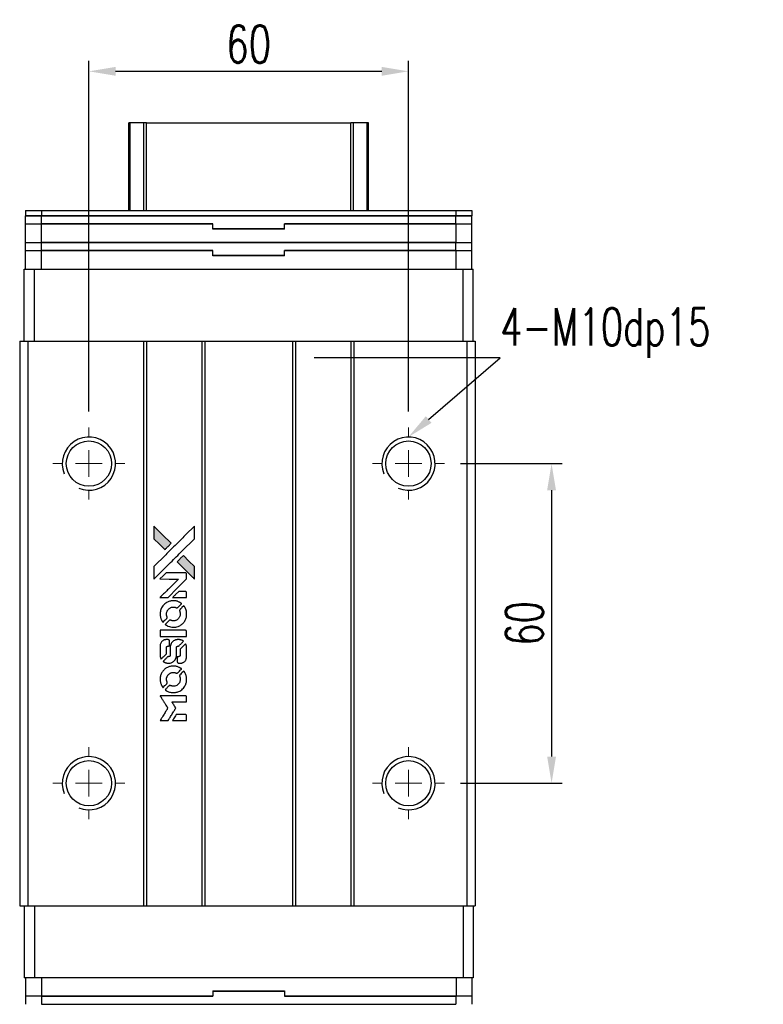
# Model space of a CAD drawing. Header units: millimetres. Extents: x 71 to 564, y 118 to 541.
# Tile 2 of 3: x 107 to 246, y 356 to 541. Entities that reach past the tile are written whole.
import ezdxf
from ezdxf import colors
from ezdxf.entities.mleader import LeaderData, LeaderLine
from ezdxf.math import Vec2, Vec3

# ---------------------------------------------------------------- set-up
doc = ezdxf.new("R2010")
doc.units = ezdxf.units.MM
doc.header["$LTSCALE"] = 0.15
doc.layers.get('0').update_dxf_attribs({"linetype": 'CONTINUOUS'})
doc.layers.get('Defpoints').update_dxf_attribs({"linetype": 'CONTINUOUS'})
doc.layers.add('DIM', color=4, linetype='CONTINUOUS')
doc.styles.add('CHN', font='SIMPLEX.shx', dxfattribs={"width": 0.7, "bigfont": 'CHINESET.shx'})
doc.styles.add('DIM-7', font='SIMPLEX.shx', dxfattribs={"width": 0.7, "bigfont": 'chineset.shx'})
doc.dimstyles.new('CNS', dxfattribs={"dimscale": 2, "dimtxt": 3.5, "dimasz": 2.5, "dimexe": 1, "dimexo": 1.5, "dimgap": 0.09, "dimtad": 0, "dimdsep": 46, "dimtxsty": 'DIM-7', "dimcen": 0.09, "dimclrd": 4, "dimclre": 4, "dimclrt": 4, "dimadec": 0, "dimazin": 0, "dimtfac": 1, "dimtix": 1, "dimtmove": 2, "dimatfit": 3, "dimfxl": 1, "dimtvp": 0.971429, "dimtolj": 1, "dimarcsym": 0})

# ---------------------------------------------------------------- blocks, each defined once
blk = doc.blocks.new('SW_CENTERMARKSYMBOL_0')
at = {"color": 0, "linetype": 'Continuous', "lineweight": 18}
for p, q in [((0, 5), (0, 6.75)), ((0, 0), (0, 2.5)), ((-5, 0), (-6.75, 0)), ((0, 0), (-2.5, 0)), ((0, 0), (0, -2.5)), ((0, 0), (2.5, 0)), ((5, 0), (6.75, 0)), ((0, -5), (0, -6.75))]:
    blk.add_line(p, q, dxfattribs=at)
blk = doc.blocks.new('SW_CENTERMARKSYMBOL_1')
at = {"color": 0, "linetype": 'Continuous', "lineweight": 18}
for p, q in [((0, 5), (0, 6.75)), ((0, 0), (0, 2.5)), ((-5, 0), (-6.75, 0)), ((0, 0), (-2.5, 0)), ((0, 0), (0, -2.5)), ((0, 0), (2.5, 0)), ((5, 0), (6.75, 0)), ((0, -5), (0, -6.75))]:
    blk.add_line(p, q, dxfattribs=at)
blk = doc.blocks.new('SW_CENTERMARKSYMBOL_2')
at = {"color": 0, "linetype": 'Continuous', "lineweight": 18}
for p, q in [((0, 5), (0, 6.75)), ((0, 0), (0, 2.5)), ((-5, 0), (-6.75, 0)), ((0, 0), (-2.5, 0)), ((0, 0), (0, -2.5)), ((0, 0), (2.5, 0)), ((5, 0), (6.75, 0)), ((0, -5), (0, -6.75))]:
    blk.add_line(p, q, dxfattribs=at)
blk = doc.blocks.new('SW_CENTERMARKSYMBOL_3')
at = {"color": 0, "linetype": 'Continuous', "lineweight": 18}
for p, q in [((0, 5), (0, 6.75)), ((0, 0), (0, 2.5)), ((-5, 0), (-6.75, 0)), ((0, 0), (-2.5, 0)), ((0, 0), (0, -2.5)), ((0, 0), (2.5, 0)), ((5, 0), (6.75, 0)), ((0, -5), (0, -6.75))]:
    blk.add_line(p, q, dxfattribs=at)
blk = doc.blocks.new('*D204')
at = {"layer": 'Defpoints', "color": 0}
for p in [(179.78, 531.16), (119.78, 464.28), (179.78, 464.28)]:
    blk.add_point(p, dxfattribs=at)
at = {"layer": 'DIM', "color": 7, "lineweight": -2}
for p, q in [((119.78, 467.28), (119.78, 533.16)), ((179.78, 467.28), (179.78, 533.16)), ((124.78, 531.16), (174.78, 531.16))]:
    blk.add_line(p, q, dxfattribs=at)
at = {"layer": 'DIM', "color": 7}
for points in [[(124.78, 531.99), (124.78, 530.33), (119.78, 531.16)], [(174.78, 531.99), (174.78, 530.33), (179.78, 531.16)]]:
    blk.add_solid(points, dxfattribs=at)
at = {"layer": 'DIM', "color": 7, "insert": (149.78, 536.26), "char_height": 7, "attachment_point": 5, "style": 'DIM-7'}
blk.add_mtext('\\A1;60', dxfattribs=at)
blk = doc.blocks.new('*D205')
at = {"layer": 'Defpoints', "color": 0}
for p in [(186.53, 457.53), (186.53, 397.53), (206.65, 397.53)]:
    blk.add_point(p, dxfattribs=at)
at = {"layer": 'DIM', "color": 7, "lineweight": -2}
for p, q in [((189.53, 457.53), (208.65, 457.53)), ((206.65, 452.53), (206.65, 402.53)), ((189.53, 397.53), (208.65, 397.53))]:
    blk.add_line(p, q, dxfattribs=at)
at = {"layer": 'DIM', "color": 7}
for points in [[(205.82, 452.53), (207.48, 452.53), (206.65, 457.53)], [(205.82, 402.53), (207.48, 402.53), (206.65, 397.53)]]:
    blk.add_solid(points, dxfattribs=at)
at = {"layer": 'DIM', "color": 7, "insert": (201.55, 427.53), "char_height": 7, "attachment_point": 5, "rotation": 90, "style": 'DIM-7'}
blk.add_mtext('\\A1;60', dxfattribs=at)
blk = doc.blocks.new('LOGO2')
at = {"linetype": 'Continuous'}
h = blk.add_hatch(color=22, dxfattribs=at)
h.dxf.hatch_style = 1
h.paths.add_polyline_path([(583.53, 1429.73), (583.53, 1428.55), (583.53, 1427.37), (584.56, 1426.35, 0.000288), (584.95, 1425.96, 0.000479), (585.28, 1425.63, 0.000013), (585.58, 1425.34, 0.197177), (585.59, 1425.34, 0.197497), (585.59, 1425.34, 0.00004), (585.76, 1425.51, 0.000834), (585.95, 1425.7, 0.000506), (586.18, 1425.92), (586.76, 1426.5), (585.15, 1428.12)])
h.paths.add_polyline_path([(589.06, 1424.2), (588.47, 1423.62, 0.000476), (588.25, 1423.39, 0.000789), (588.06, 1423.2, 0.000035), (587.89, 1423.03, 0.19758), (587.89, 1423.03, 0.198396), (587.89, 1423.02, 0.000019), (588.12, 1422.79, 0.000582), (588.38, 1422.53, 0.000351), (588.68, 1422.23, 0.000108), (589.98, 1420.93, 0.000692), (590.64, 1420.28, 0.000077), (591.09, 1419.83, 0.197527), (591.11, 1419.82, 0.410181), (591.12, 1419.83, 0.000493), (591.12, 1420.07, 0.002424), (591.12, 1420.41, 0.000529), (591.12, 1420.98), (591.12, 1422.14), (590.09, 1423.17)])
at = {"color": 22}
for points in [[(584.56, 1426.35, 0.000288), (584.95, 1425.96, 0.000479), (585.28, 1425.63, 0.000013), (585.58, 1425.34, 0.197177), (585.59, 1425.34, 0.197497), (585.59, 1425.34, 0.00004), (585.76, 1425.51, 0.000836), (585.95, 1425.7, 0.000505), (586.18, 1425.92), (586.76, 1426.5), (585.15, 1428.12), (583.53, 1429.73), (583.53, 1428.55), (583.53, 1427.37)], [(584.95, 1421.21, -0.000056), (585.66, 1421.92, -0.000021), (586.65, 1422.91, -0.000021), (587.73, 1423.99, -0.000025), (588.75, 1425), (591.12, 1427.37), (591.12, 1428.54), (591.12, 1429.72), (589.52, 1428.13, 0.000274), (588.76, 1427.37, 0.000123), (587.75, 1426.37, 0.000121), (586.69, 1425.31, 0.000165), (585.73, 1424.35), (583.53, 1422.16), (583.53, 1420.98), (583.53, 1419.8)], [(588.68, 1422.23, 0.000108), (589.98, 1420.93, 0.000692), (590.64, 1420.28, 0.000077), (591.09, 1419.83, 0.197527), (591.11, 1419.82, 0.410182), (591.12, 1419.83, 0.000493), (591.12, 1420.07, 0.002424), (591.12, 1420.41, 0.000529), (591.12, 1420.98), (591.12, 1422.14), (590.09, 1423.17), (589.06, 1424.2), (588.47, 1423.62, 0.000476), (588.25, 1423.39, 0.000789), (588.06, 1423.2, 0.000035), (587.89, 1423.03, 0.19758), (587.89, 1423.03, 0.198396), (587.89, 1423.02, 0.000019), (588.12, 1422.79, 0.000582), (588.38, 1422.53, 0.000351)], [(585.41, 1416.31), (586.17, 1416.31), (587.91, 1418.06), (589.66, 1419.81), (589.66, 1420.29, 0.0008), (589.66, 1420.61, 0.010795), (589.65, 1420.72, 0.030495), (589.64, 1420.78, 0.080372), (589.63, 1420.83, 0.03816), (589.6, 1420.87, 0.041799), (589.57, 1420.91, 0.042486), (589.53, 1420.93, 0.042078), (589.49, 1420.96, 0.099276), (589.43, 1420.97, 0.003302), (589.19, 1420.97, 0.002586), (588.77, 1420.98, 0.000204), (587.64, 1420.97), (585.83, 1420.97), (585.25, 1420.39), (584.66, 1419.81), (586.4, 1419.8), (588.14, 1419.79), (586.42, 1418.08, 0.000253), (585.76, 1417.42, 0.000412), (585.2, 1416.87, 0.000041), (584.7, 1416.36, 0.041338), (584.68, 1416.34), (584.66, 1416.31)], [(588.34, 1416.31), (589.66, 1416.31), (589.66, 1416.8), (589.65, 1417.29), (589.62, 1417.35, 0.03146), (589.6, 1417.37, 0.026444), (589.58, 1417.4, 0.026444), (589.55, 1417.42, 0.031457), (589.53, 1417.44), (589.47, 1417.47), (588.82, 1417.48), (588.17, 1417.48), (587.6, 1416.9, 0.000745), (587.38, 1416.68, 0.001228), (587.19, 1416.49, 0.000087), (587.03, 1416.32, 0.195134), (587.03, 1416.32, 0.412117), (587.03, 1416.31, 0.000048), (587.41, 1416.31, 0.00109), (587.84, 1416.31, 0.000653)], [(584.7, 1412.97, 0.023681), (584.73, 1412.76, 0.022402), (584.78, 1412.55, 0.021929), (584.85, 1412.35, 0.020503), (584.94, 1412.15, 0.013745), (585, 1412.03, 0.009767), (585.07, 1411.9, 0.009658), (585.15, 1411.79, 0.027804), (585.21, 1411.71), (585.23, 1411.69), (585.59, 1412.05, 0.002053), (585.77, 1412.23, 0.006738), (585.88, 1412.35, 0.007826), (585.96, 1412.43, 0.063909), (585.99, 1412.47, 0.061532), (586.01, 1412.54, 0.068674), (586.02, 1412.6, 0.052072), (586, 1412.68, 0.019648), (585.97, 1412.79, -0.018366), (585.93, 1412.92, -0.0288), (585.9, 1413.04, -0.029061), (585.89, 1413.16, -0.019155), (585.89, 1413.29, -0.053809), (585.94, 1413.58, -0.058833), (586.04, 1413.85, -0.058566), (586.2, 1414.09, -0.052525), (586.42, 1414.29, -0.044733), (586.61, 1414.4, -0.040573), (586.82, 1414.49, -0.041123), (587.04, 1414.53, -0.04951), (587.25, 1414.54, -0.017369), (587.34, 1414.53, -0.024255), (587.43, 1414.51, -0.023787), (587.52, 1414.49, -0.015798), (587.61, 1414.45, 0.010631), (587.67, 1414.43, 0.033653), (587.71, 1414.42, 0.037806), (587.76, 1414.41, 0.016307), (587.81, 1414.41, 0.068179), (587.92, 1414.43, 0.095747), (588, 1414.47, 0.033418), (588.11, 1414.57, 0.002133), (588.42, 1414.88, 0.001452), (588.59, 1415.06, 0.012393), (588.67, 1415.14, 0.020479), (588.71, 1415.19, 0.344362), (588.71, 1415.21, 0.074287), (588.66, 1415.25, 0.005454), (588.53, 1415.34, 0.008391), (588.39, 1415.42, 0.017097), (588.27, 1415.48, 0.027375), (588.04, 1415.58, 0.02835), (587.8, 1415.66, 0.027723), (587.54, 1415.7, 0.023913), (587.27, 1415.72, 0.027047), (586.94, 1415.72, 0.031685), (586.64, 1415.67, 0.032425), (586.35, 1415.59, 0.031013), (586.07, 1415.47, 0.037914), (585.73, 1415.27, 0.040153), (585.44, 1415.03, 0.039834), (585.18, 1414.74, 0.036173), (584.97, 1414.4, 0.040752), (584.83, 1414.08, 0.035885), (584.73, 1413.71, 0.035491), (584.68, 1413.34, 0.037615)], [(585.71, 1411.22, 0.018008), (585.82, 1411.15, 0.009842), (585.95, 1411.07, 0.009807), (586.1, 1411, 0.015716), (586.22, 1410.94, 0.048467), (586.66, 1410.8, 0.045841), (587.14, 1410.75, 0.046006), (587.61, 1410.78, 0.049638), (588.06, 1410.9, 0.064819), (588.64, 1411.2, 0.06695), (589.11, 1411.65, 0.066691), (589.45, 1412.2, 0.063505), (589.65, 1412.83, 0.03135), (589.66, 1413, 0.010439), (589.67, 1413.24, 0.010391), (589.66, 1413.47, 0.032408), (589.64, 1413.63, 0.015696), (589.61, 1413.82, 0.018095), (589.56, 1414, 0.018551), (589.5, 1414.17, 0.018352), (589.42, 1414.33, 0.015568), (589.37, 1414.44, 0.009832), (589.29, 1414.56, 0.009795), (589.22, 1414.68, 0.023727), (589.16, 1414.76), (589.13, 1414.79), (588.77, 1414.43, 0.001528), (588.57, 1414.23, 0.010022), (588.47, 1414.12, 0.019586), (588.41, 1414.06, 0.061865), (588.38, 1414.01, 0.055054), (588.35, 1413.93, 0.061607), (588.35, 1413.85, 0.048725), (588.36, 1413.76, 0.020221), (588.39, 1413.64, -0.017722), (588.43, 1413.52, -0.02685), (588.45, 1413.4, -0.02759), (588.46, 1413.29, -0.020233), (588.46, 1413.17, -0.04793), (588.43, 1412.93, -0.048386), (588.35, 1412.7, -0.047866), (588.22, 1412.49, -0.044964), (588.06, 1412.3, -0.04333), (587.87, 1412.15, -0.050921), (587.66, 1412.03, -0.051473), (587.43, 1411.97, -0.0459), (587.19, 1411.94, -0.019014), (587.07, 1411.95, -0.024114), (586.96, 1411.96, -0.025081), (586.86, 1411.99, -0.023892), (586.76, 1412.02, 0.008624), (586.68, 1412.05, 0.026486), (586.62, 1412.06, 0.035074), (586.58, 1412.07, 0.02756), (586.52, 1412.07, 0.087163), (586.44, 1412.06, 0.073291), (586.36, 1412.01, 0.028074), (586.25, 1411.91, 0.002594), (585.99, 1411.66), (585.62, 1411.29)], [(587.17, 1409), (589.65, 1409), (589.65, 1409.49), (589.65, 1409.98), (589.63, 1410.04, 0.071429), (589.59, 1410.08, 0.054799), (589.54, 1410.13, 0.053585), (589.48, 1410.16, 0.060698), (589.42, 1410.17, 0.033975), (589.32, 1410.18), (588.05, 1410.18, 0.000726), (586.82, 1410.18, 0.001084), (585.74, 1410.17), (584.68, 1410.17), (584.68, 1409.58), (584.68, 1409)], [(584.69, 1405.36, 0.018538), (584.7, 1405.28, 0.010695), (584.72, 1405.2, 0.01068), (584.74, 1405.11, 0.017678), (584.76, 1405.03, 0.013849), (584.79, 1404.95, 0.011814), (584.83, 1404.86, 0.004513), (584.86, 1404.78, 0.290035), (584.88, 1404.77, 0.196418), (584.88, 1404.78, 0.000124), (585.03, 1404.92, 0.001477), (585.19, 1405.08, 0.000898), (585.38, 1405.27), (585.88, 1405.77), (585.88, 1406.39, -0.001471), (585.88, 1406.86, -0.028714), (585.89, 1407, -0.097073), (585.92, 1407.08, -0.084199), (585.98, 1407.15, -0.042698), (586.02, 1407.18, -0.053912), (586.07, 1407.21, -0.051004), (586.12, 1407.22, -0.032967), (586.18, 1407.22, 0.00807), (586.21, 1407.22, 0.003023), (586.26, 1407.22, 0.002994), (586.31, 1407.23, 0.003629), (586.35, 1407.23), (586.46, 1407.24), (586.46, 1407.71, 0.001618), (586.46, 1407.94, 0.005206), (586.45, 1408.09, 0.00535), (586.45, 1408.19, 0.060675), (586.44, 1408.24, 0.048484), (586.43, 1408.26, 0.02389), (586.42, 1408.29, 0.022812), (586.4, 1408.31, 0.02462), (586.38, 1408.34, 0.061781), (586.32, 1408.39, 0.080179), (586.25, 1408.41, 0.048561), (586.16, 1408.43, 0.010021), (585.99, 1408.43, 0.016602), (585.77, 1408.42, 0.031409), (585.6, 1408.4, 0.036474), (585.44, 1408.36, 0.03439), (585.29, 1408.29, 0.065928), (585.06, 1408.13, 0.069066), (584.88, 1407.91, 0.065697), (584.75, 1407.64, 0.051559), (584.69, 1407.33, 0.020904), (584.69, 1407.16, 0.000451), (584.68, 1406.34, 0.000419), (584.68, 1405.52, 0.022759)], [(585.33, 1404.27, 0.023289), (585.45, 1404.2, 0.026845), (585.57, 1404.13, 0.026047), (585.7, 1404.09, 0.019751), (585.85, 1404.04, 0.013249), (585.93, 1404.03, 0.025169), (586, 1404.02, 0.016532), (586.08, 1404.01, 0.002937), (586.24, 1404.01, 0.003317), (586.38, 1404.01, 0.011808), (586.47, 1404.02, 0.01777), (586.53, 1404.02, 0.021476), (586.6, 1404.03, 0.04325), (586.86, 1404.12, 0.045753), (587.1, 1404.24, 0.04649), (587.31, 1404.41, 0.047672), (587.49, 1404.61, 0.025315), (587.54, 1404.69, 0.015208), (587.6, 1404.8, 0.01512), (587.65, 1404.91, 0.022488), (587.69, 1405.01, 0.027857), (587.73, 1405.17, 0.034138), (587.75, 1405.32, 0.014286), (587.76, 1405.55, 0.00124), (587.76, 1406.13, -0.00103), (587.76, 1406.49, -0.002552), (587.76, 1406.75, -0.001594), (587.76, 1406.95, -0.047676), (587.77, 1407, -0.085307), (587.8, 1407.09, -0.097789), (587.87, 1407.15, -0.085947), (587.95, 1407.2, -0.051339), (588.07, 1407.22, 0.014634), (588.11, 1407.22, 0.015028), (588.15, 1407.23, 0.014927), (588.18, 1407.24, 0.059415), (588.2, 1407.24, 0.070595), (588.24, 1407.27, 0.00028), (588.66, 1407.69, 0.000111), (589.08, 1408.11, 0.200239), (589.09, 1408.13, 0.268906), (589.09, 1408.14, 0.001866), (588.98, 1408.2, 0.007532), (588.88, 1408.25, 0.017818), (588.81, 1408.29, 0.013256), (588.72, 1408.32, 0.011636), (588.63, 1408.35, 0.011528), (588.54, 1408.38, 0.012303), (588.45, 1408.4, 0.0423), (588.31, 1408.42, 0.013657), (588.1, 1408.42, 0.013857), (587.89, 1408.42, 0.037428), (587.74, 1408.4, 0.014927), (587.64, 1408.37, 0.0122), (587.53, 1408.34, 0.012518), (587.43, 1408.3, 0.023062), (587.36, 1408.27, 0.065961), (587.08, 1408.08, 0.06055), (586.85, 1407.82, 0.059676), (586.68, 1407.51, 0.060497), (586.6, 1407.16, 0.025683), (586.59, 1407.09, 0.001528), (586.59, 1406.87, 0.002124), (586.59, 1406.59, 0.001173), (586.59, 1406.25, -0.000809), (586.58, 1405.65, -0.017164), (586.58, 1405.48, -0.063931), (586.56, 1405.38, -0.108429), (586.52, 1405.31, -0.052941), (586.47, 1405.28, -0.063675), (586.42, 1405.25, -0.050562), (586.36, 1405.24, -0.020337), (586.27, 1405.23, 0.009897), (586.22, 1405.22, 0.016482), (586.17, 1405.22, 0.019019), (586.14, 1405.21, 0.06043), (586.11, 1405.2, 0.076267), (586.06, 1405.16, 0.00054), (585.68, 1404.77, 0.000307), (585.28, 1404.37, 0.142594), (585.26, 1404.34, 0.232419), (585.27, 1404.33, 0.022995), (585.28, 1404.31, 0.024627), (585.31, 1404.29, 0.015407)], [(587.91, 1404.2, 0.065483), (587.94, 1404.15, 0.053271), (587.98, 1404.1, 0.052018), (588.04, 1404.05, 0.0556), (588.1, 1404.02, 0.036839), (588.14, 1404.01, 0.026922), (588.18, 1404.01, 0.016905), (588.25, 1404, 0.004317), (588.35, 1404, 0.016369), (588.56, 1404.01, 0.029936), (588.74, 1404.03, 0.03418), (588.89, 1404.07, 0.031327), (589.04, 1404.14, 0.046935), (589.23, 1404.25, 0.054053), (589.38, 1404.39, 0.053701), (589.5, 1404.56, 0.045364), (589.58, 1404.76, 0.032479), (589.63, 1404.94, 0.03386), (589.65, 1405.12, 0.013578), (589.66, 1405.4, 0.001155), (589.66, 1406.13, 0.000413), (589.65, 1406.75, 0.005008), (589.65, 1406.99, 0.013199), (589.64, 1407.13, 0.033956), (589.63, 1407.22, 0.013909), (589.6, 1407.32, 0.010864), (589.57, 1407.43, 0.010938), (589.54, 1407.53, 0.028702), (589.51, 1407.6), (589.48, 1407.65), (588.97, 1407.15), (588.46, 1406.65), (588.46, 1406.06, -0.001504), (588.46, 1405.81, -0.00328), (588.46, 1405.62, -0.001901), (588.46, 1405.47, -0.061333), (588.45, 1405.43, -0.063621), (588.43, 1405.38, -0.048633), (588.4, 1405.33, -0.046769), (588.35, 1405.29, -0.047961), (588.3, 1405.26, -0.02678), (588.25, 1405.24, -0.050957), (588.22, 1405.23, -0.029398), (588.17, 1405.22, -0.00401), (588.06, 1405.22), (587.89, 1405.21), (587.89, 1404.74, 0.001061), (587.89, 1404.46, 0.009147), (587.89, 1404.33, 0.020721), (587.9, 1404.26, 0.051619)], [(584.7, 1400.71, 0.024131), (584.73, 1400.49, 0.022344), (584.78, 1400.28, 0.021883), (584.86, 1400.06, 0.020884), (584.95, 1399.85, 0.010669), (585.01, 1399.74, 0.010389), (585.08, 1399.62, 0.010913), (585.15, 1399.51, 0.022227), (585.2, 1399.44), (585.23, 1399.41), (585.6, 1399.78, 0.002452), (585.74, 1399.93, 0.003628), (585.87, 1400.06, 0.001662), (585.97, 1400.17, 0.070159), (585.99, 1400.2, 0.047671), (586, 1400.22, 0.018624), (586.01, 1400.25, 0.017921), (586.01, 1400.29, 0.018804), (586.01, 1400.32, 0.018255), (586.02, 1400.37, 0.041312), (586.01, 1400.41, 0.037164), (586, 1400.44, 0.012342), (585.98, 1400.49, -0.015101), (585.94, 1400.62, -0.035998), (585.91, 1400.72, -0.033244), (585.9, 1400.82, -0.011249), (585.9, 1400.97, -0.004059), (585.9, 1401.1, -0.019693), (585.9, 1401.17, -0.027943), (585.91, 1401.22, -0.014411), (585.93, 1401.3, -0.033089), (585.98, 1401.46, -0.033887), (586.06, 1401.62, -0.034021), (586.16, 1401.77, -0.033942), (586.28, 1401.9, -0.02816), (586.42, 1402.01, -0.035032), (586.56, 1402.11, -0.035269), (586.71, 1402.18, -0.029196), (586.87, 1402.23, -0.037862), (587.07, 1402.27, -0.043657), (587.25, 1402.27, -0.043064), (587.44, 1402.24, -0.035184), (587.63, 1402.18, 0.033699), (587.72, 1402.15, 0.052815), (587.8, 1402.14, 0.059167), (587.88, 1402.14, 0.058972), (587.95, 1402.17, 0.059208), (588.01, 1402.2, 0.021125), (588.08, 1402.26, 0.008691), (588.2, 1402.38, 0.000851), (588.47, 1402.66, 0.001873), (588.61, 1402.8, 0.013884), (588.68, 1402.87, 0.022355), (588.71, 1402.92, 0.341453), (588.71, 1402.93, 0.073011), (588.67, 1402.97, 0.004587), (588.54, 1403.06, 0.00748), (588.4, 1403.14, 0.016837), (588.29, 1403.2, 0.028606), (588.03, 1403.31, 0.031352), (587.77, 1403.39, 0.031004), (587.5, 1403.44, 0.0268), (587.21, 1403.45, 0.026698), (586.9, 1403.44, 0.03002), (586.6, 1403.39, 0.030357), (586.32, 1403.31, 0.028554), (586.05, 1403.19, 0.062944), (585.53, 1402.85, 0.062206), (585.12, 1402.39, 0.062448), (584.83, 1401.84, 0.064355), (584.69, 1401.25, 0.017377), (584.69, 1401.13, 0.008369), (584.68, 1400.98, 0.008367), (584.69, 1400.82, 0.01757)], [(585.71, 1398.95, 0.064158), (586.28, 1398.64, 0.06356), (586.92, 1398.49, 0.064004), (587.57, 1398.5, 0.066747), (588.19, 1398.68, 0.04321), (588.58, 1398.89, 0.044737), (588.91, 1399.17, 0.044901), (589.2, 1399.49, 0.044184), (589.42, 1399.87, 0.026293), (589.54, 1400.15, 0.033344), (589.62, 1400.43, 0.033227), (589.66, 1400.71, 0.025815), (589.67, 1401.02, 0.023119), (589.65, 1401.32, 0.031044), (589.6, 1401.58, 0.031337), (589.52, 1401.84, 0.024258), (589.4, 1402.11, 0.015622), (589.35, 1402.2, 0.008495), (589.28, 1402.31, 0.008415), (589.21, 1402.42, 0.020814), (589.16, 1402.49), (589.13, 1402.53), (588.77, 1402.17, 0.002843), (588.5, 1401.9, 0.033917), (588.41, 1401.79, 0.087906), (588.36, 1401.71, 0.073302), (588.35, 1401.61, 0.022047), (588.35, 1401.56, 0.026465), (588.36, 1401.52, 0.022233), (588.37, 1401.47, 0.009985), (588.39, 1401.4, -0.039011), (588.45, 1401.17, -0.044398), (588.46, 1400.95, -0.045096), (588.44, 1400.72, -0.04265), (588.38, 1400.5, -0.071154), (588.21, 1400.19, -0.068827), (587.96, 1399.94, -0.068713), (587.64, 1399.76, -0.070507), (587.3, 1399.68, -0.028605), (587.15, 1399.67, -0.031418), (587.01, 1399.69, -0.031044), (586.86, 1399.72, -0.02668), (586.72, 1399.76, 0.038913), (586.63, 1399.79, 0.043732), (586.55, 1399.8, 0.047754), (586.47, 1399.8, 0.075756), (586.41, 1399.78, 0.07294), (586.37, 1399.76, 0.003456), (586.27, 1399.67, 0.005023), (586.15, 1399.55, 0.002422), (585.99, 1399.39, 0.000819), (585.85, 1399.25, 0.001349), (585.73, 1399.13, 0.0001), (585.62, 1399.02, 0.205335), (585.62, 1399.02, 0.219821), (585.62, 1399.01, 0.002494), (585.65, 1399, 0.007089), (585.67, 1398.98, 0.004494)], [(585.42, 1393.22), (586.17, 1393.22), (586.3, 1393.42, -0.000297), (586.38, 1393.55, -0.000037), (586.55, 1393.82, -0.000043), (586.75, 1394.15, -0.000036), (586.96, 1394.5, 0.000044), (587.17, 1394.84, 0.000063), (587.36, 1395.14, 0.000035), (587.51, 1395.4, 0.0009), (587.55, 1395.47), (587.62, 1395.57), (587.53, 1395.7, 0.001175), (587.49, 1395.78, 0.000208), (587.4, 1395.92, 0.000225), (587.3, 1396.09, 0.000203), (587.19, 1396.26, -0.000711), (587.09, 1396.42, -0.001119), (587, 1396.56, -0.000263), (586.92, 1396.69, -0.04589), (586.91, 1396.7, -0.519312), (586.92, 1396.71, -0.001914), (587.12, 1396.72, -0.003124), (587.46, 1396.72, -0.000285), (588.28, 1396.72), (589.66, 1396.72), (589.66, 1397.2, 0.001727), (589.66, 1397.54, 0.025279), (589.65, 1397.67, 0.073886), (589.63, 1397.74, 0.07426), (589.6, 1397.8, 0.03264), (589.58, 1397.81, 0.01784), (589.56, 1397.83, 0.017712), (589.54, 1397.85, 0.026854), (589.52, 1397.86), (589.47, 1397.89), (587.07, 1397.89), (584.67, 1397.89), (584.68, 1397.87, -0.004595), (584.7, 1397.85, -0.00016), (584.74, 1397.77, -0.000298), (584.8, 1397.69, -0.000208), (584.86, 1397.59, 0.000986), (585.03, 1397.3, 0.00025), (585.32, 1396.84, 0.000268), (585.63, 1396.35, 0.000436), (585.9, 1395.93, -0.002932), (585.98, 1395.79, -0.004718), (586.06, 1395.67, -0.001113), (586.12, 1395.57, -0.227179), (586.12, 1395.55, -0.045982), (586.11, 1395.54, -0.000145), (586.03, 1395.4, -0.000825), (585.93, 1395.24, -0.000517), (585.81, 1395.06, 0.000056), (585.42, 1394.42, 0.000289), (585.2, 1394.07, 0.000481), (585.04, 1393.81, 0.000418), (584.87, 1393.54), (584.67, 1393.22)], [(588.34, 1393.22), (589.66, 1393.22), (589.66, 1393.7, 0.000842), (589.66, 1394, 0.010591), (589.66, 1394.12, 0.028995), (589.65, 1394.18, 0.069543), (589.64, 1394.23, 0.051063), (589.61, 1394.27, 0.039932), (589.57, 1394.31, 0.039414), (589.53, 1394.35, 0.045845), (589.49, 1394.37, 0.094811), (589.44, 1394.39, 0.007124), (589.31, 1394.39, 0.004713), (589.09, 1394.39, 0.000534), (588.59, 1394.39), (587.73, 1394.39), (587.65, 1394.27, 0.000828), (587.44, 1393.92, 0.000879), (587.22, 1393.57, 0.000048), (587.02, 1393.23, 0.137596), (587.01, 1393.22, 0.413028), (587.02, 1393.22, 0.000016), (587.4, 1393.22, 0.000623), (587.83, 1393.22, 0.000374)]]:
    blk.add_lwpolyline(points, format="xyb", close=True, dxfattribs=at)

msp = doc.modelspace()

# ---------------------------------------------------------------- linework, layer by layer
at = {"color": 7, "linetype": 'Continuous', "lineweight": 25}
for p, q in [((127.285, 505.029), (127.285, 521.512)), ((127.524, 505.029), (127.524, 521.512)), ((130.1, 505.029), (130.1, 521.512)), ((130.595, 521.512), (168.975, 521.512)), ((130.595, 505.029), (130.595, 521.512)), ((168.975, 505.029), (168.975, 521.512)), ((169.469, 505.029), (169.469, 521.512)), ((172.045, 505.029), (172.045, 521.512)), ((172.285, 505.029), (172.285, 521.512)), ((107.885, 505.029), (107.885, 504.029)), ((107.885, 505.029), (110.885, 505.029)), ((110.885, 505.029), (110.885, 504.029)), ((110.885, 505.029), (188.685, 505.029)), ((188.685, 505.029), (188.685, 504.029)), ((188.685, 505.029), (191.685, 505.029)), ((191.685, 505.029), (191.685, 504.029)), ((107.885, 504.029), (110.885, 504.029)), ((107.885, 502.529), (107.885, 504.029)), ((110.885, 504.029), (107.885, 504.029)), ((110.885, 504.029), (188.685, 504.029)), ((110.885, 502.529), (110.885, 504.029)), ((188.685, 504.029), (110.885, 504.029)), ((188.685, 504.029), (191.685, 504.029)), ((188.685, 502.529), (188.685, 504.029)), ((191.685, 504.029), (188.685, 504.029)), ((191.685, 502.529), (191.685, 504.029)), ((107.86, 499.029), (107.86, 502.529)), ((107.86, 502.529), (110.86, 502.529)), ((110.86, 499.029), (110.86, 502.529)), ((110.86, 502.529), (143.035, 502.529)), ((143.035, 502.529), (110.885, 502.529)), ((143.035, 501.629), (143.035, 502.529)), ((143.035, 501.529), (143.035, 502.529)), ((143.035, 501.629), (156.535, 501.629)), ((156.535, 501.529), (143.035, 501.529)), ((156.535, 501.629), (156.535, 502.529)), ((156.535, 502.529), (188.71, 502.529)), ((188.685, 502.529), (156.535, 502.529)), ((156.535, 501.529), (156.535, 502.529)), ((188.71, 499.029), (188.71, 502.529)), ((188.71, 502.529), (191.71, 502.529)), ((191.71, 499.029), (191.71, 502.529)), ((107.86, 499.029), (110.86, 499.029)), ((107.885, 497.529), (107.885, 499.029)), ((110.86, 499.029), (188.71, 499.029)), ((110.885, 497.529), (110.885, 499.029)), ((188.685, 499.029), (110.885, 499.029)), ((188.685, 497.529), (188.685, 499.029)), ((188.71, 499.029), (191.71, 499.029)), ((191.685, 497.529), (191.685, 499.029)), ((107.86, 494.029), (107.86, 497.529)), ((107.86, 497.529), (110.86, 497.529)), ((110.86, 494.029), (110.86, 497.529)), ((110.86, 497.529), (143.035, 497.529)), ((143.035, 497.529), (110.885, 497.529)), ((143.035, 496.629), (143.035, 497.529)), ((143.035, 496.529), (143.035, 497.529)), ((156.535, 496.629), (156.535, 497.529)), ((156.535, 497.529), (188.71, 497.529)), ((188.685, 497.529), (156.535, 497.529)), ((156.535, 496.529), (156.535, 497.529)), ((188.71, 494.029), (188.71, 497.529)), ((188.71, 497.529), (191.71, 497.529)), ((191.71, 494.029), (191.71, 497.529)), ((143.035, 496.629), (156.535, 496.629)), ((156.535, 496.529), (143.035, 496.529)), ((107.635, 480.529), (107.635, 494.029)), ((107.635, 494.029), (109.535, 494.029)), ((109.535, 480.529), (109.535, 494.029)), ((109.535, 494.029), (190.035, 494.029)), ((190.035, 480.529), (190.035, 494.029)), ((190.035, 494.029), (191.935, 494.029)), ((191.935, 480.529), (191.935, 494.029)), ((106.785, 480.529), (106.785, 374.529)), ((106.785, 480.529), (108.335, 480.529)), ((108.335, 480.529), (108.335, 374.529)), ((108.335, 480.529), (130.035, 480.529)), ((130.035, 480.529), (130.035, 374.529)), ((130.035, 480.529), (130.585, 480.529)), ((130.585, 480.529), (130.585, 374.529)), ((130.585, 480.529), (140.985, 480.529)), ((140.985, 480.529), (140.985, 374.529)), ((140.985, 480.529), (141.535, 480.529)), ((141.535, 480.529), (141.535, 374.529)), ((141.535, 480.529), (158.035, 480.529)), ((158.035, 480.529), (158.035, 374.529)), ((158.035, 480.529), (158.585, 480.529)), ((158.585, 480.529), (158.585, 374.529)), ((158.585, 480.529), (168.985, 480.529)), ((168.985, 480.529), (168.985, 374.529)), ((168.985, 480.529), (169.535, 480.529)), ((169.535, 480.529), (169.535, 374.529)), ((169.535, 480.529), (190.735, 480.529)), ((190.735, 480.529), (190.735, 374.529)), ((190.735, 480.529), (192.285, 480.529)), ((192.285, 480.529), (192.285, 374.529)), ((106.785, 374.529), (108.335, 374.529)), ((107.635, 374.529), (107.635, 361.029)), ((108.335, 374.529), (130.035, 374.529)), ((109.535, 374.529), (109.535, 361.029)), ((130.035, 374.529), (130.585, 374.529)), ((130.585, 374.529), (140.985, 374.529)), ((140.985, 374.529), (141.535, 374.529)), ((141.535, 374.529), (158.035, 374.529)), ((158.035, 374.529), (158.585, 374.529)), ((158.585, 374.529), (168.985, 374.529)), ((168.985, 374.529), (169.535, 374.529)), ((169.535, 374.529), (190.735, 374.529)), ((190.035, 374.529), (190.035, 361.029)), ((190.735, 374.529), (192.285, 374.529)), ((191.935, 374.529), (191.935, 361.029)), ((109.535, 361.029), (107.635, 361.029)), ((107.86, 361.029), (107.86, 357.529)), ((190.035, 361.029), (109.535, 361.029)), ((110.86, 361.029), (110.86, 357.529)), ((188.71, 361.029), (188.71, 357.529)), ((191.935, 361.029), (190.035, 361.029)), ((191.71, 361.029), (191.71, 357.529)), ((110.86, 357.529), (107.86, 357.529)), ((107.885, 357.529), (107.885, 356.029)), ((143.035, 357.529), (110.86, 357.529)), ((110.885, 357.529), (110.885, 356.029)), ((110.885, 357.529), (143.035, 357.529)), ((143.035, 358.529), (143.035, 357.529)), ((143.035, 358.529), (156.535, 358.529)), ((143.035, 358.429), (143.035, 357.529)), ((156.535, 358.429), (143.035, 358.429)), ((156.535, 358.529), (156.535, 357.529)), ((156.535, 358.429), (156.535, 357.529)), ((188.71, 357.529), (156.535, 357.529)), ((156.535, 357.529), (188.685, 357.529)), ((188.685, 357.529), (188.685, 356.029)), ((191.71, 357.529), (188.71, 357.529)), ((191.685, 357.529), (191.685, 356.029)), ((110.885, 356.029), (188.685, 356.029))]:
    msp.add_line(p, q, dxfattribs=at)
for centre in [(119.785, 457.529), (179.785, 457.529), (119.785, 397.529), (179.785, 397.529)]:
    msp.add_circle(centre, 4.25, dxfattribs=at)
for centre in [(119.785, 457.529), (179.785, 457.529), (119.785, 397.529), (179.785, 397.529)]:
    msp.add_arc(centre, 5, 247.5, 202.5)
for points, knots in [([(127.524, 521.512), (127.462, 521.512), (127.397, 521.512), (127.307, 521.512), (127.285, 521.512), (127.285, 521.512)], [0, 0, 0, 0, 0.5, 0.5, 1, 1, 1, 1]), ([(130.1, 521.512), (130.053, 521.512), (129.959, 521.512), (129.67, 521.512), (129.474, 521.512), (129.002, 521.512), (128.727, 521.512), (128.14, 521.512), (127.83, 521.512), (127.524, 521.512)], [0, 0, 0, 0, 0.25, 0.25, 0.5, 0.5, 0.75, 0.75, 1, 1, 1, 1]), ([(130.595, 521.512), (130.54, 521.512), (130.482, 521.512), (130.37, 521.512), (130.316, 521.512), (130.222, 521.512), (130.183, 521.512), (130.126, 521.512), (130.108, 521.512), (130.1, 521.512)], [0, 0, 0, 0, 0.25, 0.25, 0.5, 0.5, 0.75, 0.75, 1, 1, 1, 1]), ([(169.469, 521.512), (169.461, 521.512), (169.443, 521.512), (169.386, 521.512), (169.347, 521.512), (169.254, 521.512), (169.199, 521.512), (169.087, 521.512), (169.029, 521.512), (168.975, 521.512)], [0, 0, 0, 0, 0.25, 0.25, 0.5, 0.5, 0.75, 0.75, 1, 1, 1, 1]), ([(172.045, 521.512), (171.74, 521.512), (171.429, 521.512), (170.842, 521.512), (170.567, 521.512), (170.095, 521.512), (169.9, 521.512), (169.61, 521.512), (169.516, 521.512), (169.469, 521.512)], [0, 0, 0, 0, 0.25, 0.25, 0.5, 0.5, 0.75, 0.75, 1, 1, 1, 1]), ([(172.285, 521.512), (172.285, 521.512), (172.262, 521.512), (172.172, 521.512), (172.107, 521.512), (172.045, 521.512)], [0, 0, 0, 0, 0.5, 0.5, 1, 1, 1, 1])]:
    msp.add_open_spline(points, degree=3, knots=knots, dxfattribs=at)

# ---------------------------------------------------------------- block references
at = {"color": 7, "linetype": 'Continuous', "lineweight": 0}
for name, p in [('SW_CENTERMARKSYMBOL_0', (119.785, 457.529)), ('SW_CENTERMARKSYMBOL_3', (179.785, 457.529)), ('SW_CENTERMARKSYMBOL_1', (119.785, 397.529)), ('SW_CENTERMARKSYMBOL_2', (179.785, 397.529))]:
    msp.add_blockref(name, p, dxfattribs=at)
at = {"layer": 'DIM'}
msp.add_blockref('LOGO2', (-451.534, -983.937), dxfattribs=at)

# ---------------------------------------------------------------- dimensions: what is measured, and where the dimension line sits
at = {"layer": 'DIM', "color": 0}
dim = msp.add_linear_dim(base=(179.785, 531.16), p1=(119.785, 464.279), p2=(179.785, 464.279), dimstyle='CNS', override={"dimgap": 0.8, "dimtad": 1, "dimclrd": 7, "dimclre": 7, "dimclrt": 7, "dimtmove": 1}, dxfattribs=at)
dim.commit()
dim.dimension.update_dxf_attribs({"geometry": '*D204', "text_midpoint": (149.785, 536.26)})
dim = msp.add_linear_dim(base=(206.648, 397.529), p1=(186.535, 457.529), p2=(186.535, 397.529), angle=90, dimstyle='CNS', override={"dimscale": 2, "dimgap": 0.8, "dimtad": 1, "dimclrd": 7, "dimclre": 7, "dimclrt": 7, "dimtmove": 1}, dxfattribs=at)
dim.commit()
dim.dimension.update_dxf_attribs({"geometry": '*D205', "text_midpoint": (201.548, 427.529)})

# ---------------------------------------------------------------- leaders
at = {"color": 0}
ml = msp.add_multileader_mtext('Standard', dxfattribs=at)
ml.set_content('4-M10dp15', style='CHN')
ml.set_leader_properties()
ml.build(insert=Vec2(0, 0))
ml.multileader.update_dxf_attribs({"text_left_attachment_type": 6, "text_right_attachment_type": 6, "dogleg_length": 0, "arrow_head_size": 5, "scale": 2})
ctx = ml.context
ctx.base_point, ctx.scale, ctx.char_height, ctx.arrow_head_size, ctx.landing_gap_size, ctx.plane_origin = Vec3(196.997, 477.368), 2, 7, 5, 0, Vec3(94.31, 472.529)
ctx.left_attachment, ctx.right_attachment = 6, 6
notes = []
notes.append((ctx, [(0, (1, 1, 0), (196.997, 477.368), (1, 0), 0, [(0, [(179.785, 462.529)], 0, [])])]))
ctx.mtext.insert, ctx.mtext.flow_direction = Vec3(196.997, 486.701), 5
for ctx, leaders in notes:
    for number, flags, end, landing, length, lines in leaders:
        leader = LeaderData()
        leader.index, (leader.has_last_leader_line, leader.has_dogleg_vector, leader.attachment_direction) = number, flags
        leader.last_leader_point, leader.dogleg_vector, leader.dogleg_length = Vec3(end), Vec3(landing), length
        for number, points, colour, breaks in lines:
            line = LeaderLine()
            line.index, line.vertices, line.color, line.breaks = number, Vec3.list(points), colors.encode_raw_color(colour), breaks
            leader.lines.append(line)
        ctx.leaders.append(leader)

doc.saveas('drawing.dxf')
